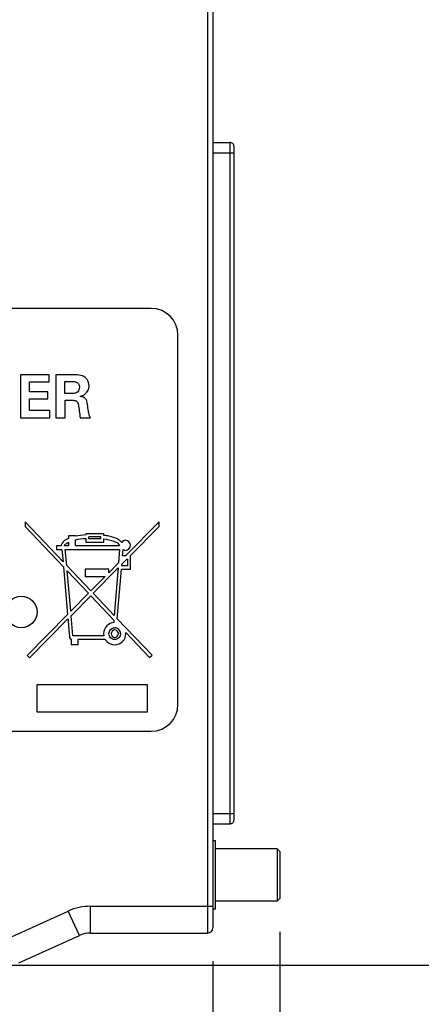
# Model space of a CAD drawing. Header units: inches. Extents: x 0 to 34, y 0 to 22.
# Tile 7 of 60: x 12.088 to 12.839, y 13.944 to 15.784. Entities that reach past the tile are written whole.
import ezdxf

# ---------------------------------------------------------------- set-up
doc = ezdxf.new("R2010")
doc.units = ezdxf.units.IN
doc.header["$LTSCALE"] = 1.87
doc.header["$MEASUREMENT"] = 0
doc.layers.get('0').update_dxf_attribs({"linetype": 'CONTINUOUS'})
doc.layers.add('02___PRT_ALL_AXES', color=7, linetype='CONTINUOUS')
doc.layers.add('DIMENSIONS', color=7, linetype='CONTINUOUS')
doc.styles.get("Standard").update_dxf_attribs({"font": 'txt', "width": 0.8})
doc.dimstyles.new('DIMSTYLE_2', dxfattribs={"dimtxt": 0.125, "dimasz": 0.18, "dimexe": 0.125, "dimexo": 0.0625, "dimgap": 0.0625, "dimtad": 0, "dimtih": 1, "dimtoh": 1, "dimzin": 4, "dimdsep": 46, "dimtxsty": 'STANDARD', "dimblk": '_FILLED', "dimblk1": '_FILLED', "dimblk2": '_FILLED', "dimcen": 0.09, "dimadec": 0, "dimazin": 0, "dimtp": 0.001, "dimtm": 0.001, "dimtfac": 1, "dimtofl": 0, "dimtmove": 0, "dimatfit": 3, "dimldrblk": '_FILLED', "dimfxl": 1, "dimtolj": 1, "dimtzin": 4, "dimarcsym": 0})

# ---------------------------------------------------------------- blocks, each defined once
blk = doc.blocks.new('_FILLED')
at = {"color": 0, "linetype": 'BYBLOCK'}
blk.add_solid([(0, 0), (-1, 0.174), (-1, -0.174)], dxfattribs=at)
blk = doc.blocks.new('*D9')
at = {"layer": 'DIMENSIONS', "color": 2, "linetype": 'CONTINUOUS'}
for p, q in [((12.5015, 18.17), (13.449, 18.17)), ((13.324, 18.17), (13.324, 16.2187)), ((13.324, 14.0174), (13.324, 15.9687)), ((11.9615, 14.0174), (13.449, 14.0174))]:
    blk.add_line(p, q, dxfattribs=at)
at = {"layer": 'DIMENSIONS', "color": 2, "linetype": 'CONTINUOUS', "xscale": 0.18, "yscale": 0.18, "zscale": 0.18}
for p, rotation in [((13.324, 18.17), 90), ((13.324, 14.0174), 270)]:
    blk.add_blockref('_FILLED', p, dxfattribs=dict(at, rotation=rotation))
at = {"layer": 'DIMENSIONS', "color": 2, "linetype": 'CONTINUOUS', "insert": (13.324, 16.1562), "char_height": 0.125, "width": 1.225, "attachment_point": 2, "line_spacing_factor": 0.9}
blk.add_mtext('4.15{\\Ftxt.shx;\\W1.000000;\\H0.125000; }[105.5]', dxfattribs=at)
blk = doc.blocks.new('*D10')
at = {"layer": 'DIMENSIONS', "color": 2, "linetype": 'CONTINUOUS'}
for p, q in [((10.9685, 14.3109), (10.9685, 12.3924)), ((12.449, 14.0249), (12.449, 12.3924)), ((10.9685, 12.5174), (10.6085, 12.5174)), ((12.449, 12.5174), (12.809, 12.5174))]:
    blk.add_line(p, q, dxfattribs=at)
at = {"layer": 'DIMENSIONS', "color": 2, "linetype": 'CONTINUOUS', "xscale": 0.18, "yscale": 0.18, "zscale": 0.18}
blk.add_blockref('_FILLED', (10.9685, 12.5174), dxfattribs=at)
at = {"layer": 'DIMENSIONS', "color": 2, "linetype": 'CONTINUOUS', "xscale": 0.18, "yscale": 0.18, "zscale": 0.18, "rotation": 180}
blk.add_blockref('_FILLED', (12.449, 12.5174), dxfattribs=at)
at = {"layer": 'DIMENSIONS', "color": 2, "linetype": 'CONTINUOUS', "insert": (11.7087, 12.5799), "char_height": 0.125, "width": 1.125, "attachment_point": 2, "line_spacing_factor": 0.9}
blk.add_mtext('1.48{\\Ftxt.shx;\\W1.000000;\\H0.125000; }[37.6]', dxfattribs=at)
blk = doc.blocks.new('*D25')
at = {"layer": 'DIMENSIONS', "color": 2, "linetype": 'CONTINUOUS'}
for p, q in [((12.574, 14.0795), (12.574, 13.1424)), ((12.449, 14.0249), (12.449, 13.1424)), ((12.449, 13.2674), (12.089, 13.2674)), ((12.574, 13.2674), (12.9697, 13.2674))]:
    blk.add_line(p, q, dxfattribs=at)
at = {"layer": 'DIMENSIONS', "color": 2, "linetype": 'CONTINUOUS', "xscale": 0.18, "yscale": 0.18, "zscale": 0.18}
blk.add_blockref('_FILLED', (12.449, 13.2674), dxfattribs=at)
at = {"layer": 'DIMENSIONS', "color": 2, "linetype": 'CONTINUOUS', "xscale": 0.18, "yscale": 0.18, "zscale": 0.18, "rotation": 180}
blk.add_blockref('_FILLED', (12.574, 13.2674), dxfattribs=at)
at = {"layer": 'DIMENSIONS', "color": 2, "linetype": 'CONTINUOUS', "insert": (13.0322, 13.3299), "char_height": 0.125, "width": 0.925, "attachment_point": 1, "line_spacing_factor": 0.9}
blk.add_mtext('.13{\\Ftxt.shx;\\W1.000000;\\H0.125000; }[3.2]', dxfattribs=at)

msp = doc.modelspace()

# ---------------------------------------------------------------- linework, layer by layer
at = {"color": 7, "linetype": 'CONTINUOUS'}
for p, q in [((12.439, 18.17), (12.439, 14.0774)), ((12.449, 18.16), (12.449, 14.0874)), ((12.449, 15.5548), (12.4806, 15.5548)), ((12.4806, 15.5548), (12.4806, 14.2812)), ((12.4885, 14.2891), (12.4885, 15.5469)), ((12.449, 15.5351), (12.4885, 15.5351)), ((12.3337, 15.2445), (11.1737, 15.2445)), ((12.3837, 14.5045), (12.3837, 15.1945)), ((12.1426, 15.1207), (12.0889, 15.1207)), ((12.0889, 15.1207), (12.0889, 15.0404)), ((12.1061, 15.1076), (12.1426, 15.1076)), ((12.1061, 15.0885), (12.1061, 15.1076)), ((12.1426, 15.1076), (12.1426, 15.1207)), ((12.1859, 15.1207), (12.1552, 15.1207)), ((12.1552, 15.1207), (12.1552, 15.0404)), ((12.1722, 15.108), (12.1837, 15.108)), ((12.1722, 15.0856), (12.1722, 15.108)), ((12.1403, 15.0885), (12.1061, 15.0885)), ((12.1403, 15.0754), (12.1403, 15.0885)), ((12.1061, 15.0754), (12.1403, 15.0754)), ((12.1061, 15.0537), (12.1061, 15.0754)), ((12.1861, 15.0856), (12.1722, 15.0856)), ((12.1727, 15.0728), (12.1878, 15.0728)), ((12.1727, 15.0404), (12.1727, 15.0728)), ((12.1438, 15.0537), (12.1061, 15.0537)), ((12.1438, 15.0404), (12.1438, 15.0537)), ((12.0889, 15.0404), (12.1438, 15.0404)), ((12.1552, 15.0404), (12.1727, 15.0404)), ((12.2008, 15.0404), (12.2198, 15.0404)), ((12.1686, 14.7713), (12.0977, 14.8457)), ((12.0977, 14.8457), (12.0978, 14.8369)), ((12.0978, 14.8369), (12.1694, 14.7615)), ((12.3484, 14.846), (12.2853, 14.7822)), ((12.294, 14.7822), (12.3483, 14.8372)), ((12.3483, 14.8372), (12.3484, 14.846)), ((12.1791, 14.8149), (12.1742, 14.8124)), ((12.1917, 14.8197), (12.1791, 14.8197)), ((12.1791, 14.8197), (12.1791, 14.8149)), ((12.1917, 14.819), (12.1917, 14.8197)), ((12.1917, 14.8012), (12.1917, 14.8124)), ((12.2452, 14.8233), (12.211, 14.8233)), ((12.211, 14.8233), (12.211, 14.8212)), ((12.211, 14.8148), (12.211, 14.808)), ((12.2393, 14.8175), (12.2169, 14.8175)), ((12.2169, 14.8141), (12.2169, 14.8175)), ((12.2393, 14.8142), (12.2169, 14.8141)), ((12.2393, 14.8142), (12.2393, 14.8175)), ((12.2452, 14.8205), (12.2452, 14.8233)), ((12.2452, 14.808), (12.2452, 14.814)), ((12.1652, 14.801), (12.1567, 14.8012)), ((12.1567, 14.8012), (12.1567, 14.7942)), ((12.1567, 14.7942), (12.1666, 14.7942)), ((12.1666, 14.7942), (12.1686, 14.7713)), ((12.1791, 14.8012), (12.1716, 14.8012)), ((12.1729, 14.7942), (12.2744, 14.7942)), ((12.1755, 14.764), (12.1729, 14.7942)), ((12.1791, 14.8078), (12.1791, 14.8012)), ((12.2741, 14.8012), (12.1917, 14.8012)), ((12.211, 14.808), (12.2452, 14.808)), ((12.2744, 14.7942), (12.2724, 14.7691)), ((12.2801, 14.7822), (12.2811, 14.794)), ((12.2788, 14.7668), (12.2879, 14.776)), ((12.2853, 14.7822), (12.2801, 14.7822)), ((12.2879, 14.776), (12.289, 14.776)), ((12.289, 14.776), (12.289, 14.7638)), ((12.2949, 14.7822), (12.294, 14.7822)), ((12.2949, 14.7575), (12.2949, 14.7822)), ((12.1694, 14.7615), (12.1772, 14.6727)), ((12.2206, 14.7167), (12.1755, 14.764)), ((12.2541, 14.7575), (12.2101, 14.7575)), ((12.2101, 14.7575), (12.2101, 14.7438)), ((12.2249, 14.7122), (12.2716, 14.7595)), ((12.2724, 14.7691), (12.2541, 14.7505)), ((12.2541, 14.7505), (12.2541, 14.7575)), ((12.2716, 14.7595), (12.2645, 14.6706)), ((12.2702, 14.6646), (12.2781, 14.7575)), ((12.2781, 14.7575), (12.2949, 14.7575)), ((12.2786, 14.7638), (12.2788, 14.7668)), ((12.289, 14.7638), (12.2786, 14.7638)), ((12.1764, 14.7542), (12.2163, 14.7123)), ((12.183, 14.6786), (12.1764, 14.7542)), ((12.2101, 14.7438), (12.2474, 14.7438)), ((12.2474, 14.7438), (12.2206, 14.7167)), ((12.2163, 14.7123), (12.183, 14.6786)), ((12.1837, 14.6704), (12.2206, 14.7078)), ((12.2206, 14.7078), (12.2638, 14.6623)), ((12.2645, 14.6706), (12.2249, 14.7122)), ((12.1772, 14.6727), (12.1016, 14.5961)), ((12.106, 14.5917), (12.1779, 14.6645)), ((12.187, 14.6329), (12.1837, 14.6704)), ((12.3352, 14.5964), (12.2702, 14.6646)), ((12.2638, 14.6623), (12.2634, 14.6575)), ((12.1836, 14.6266), (12.1836, 14.6165)), ((12.245, 14.6329), (12.187, 14.6329)), ((12.1967, 14.6266), (12.2473, 14.6266)), ((12.1967, 14.6165), (12.1967, 14.6266)), ((12.2446, 14.6368), (12.245, 14.6329)), ((12.286, 14.639), (12.3307, 14.592)), ((12.1836, 14.6165), (12.1967, 14.6165)), ((12.1016, 14.5961), (12.106, 14.5917)), ((12.3307, 14.592), (12.3352, 14.5964)), ((12.3266, 14.541), (12.1197, 14.541)), ((12.1197, 14.541), (12.1197, 14.4906)), ((12.3266, 14.4906), (12.3266, 14.541)), ((12.1197, 14.4906), (12.3266, 14.4906)), ((11.1737, 14.4545), (12.3337, 14.4545)), ((12.449, 14.3009), (12.4885, 14.3009)), ((12.449, 14.2812), (12.4806, 14.2812)), ((12.569, 14.235), (12.454, 14.235)), ((12.574, 14.23), (12.569, 14.235)), ((12.569, 14.235), (12.569, 14.137)), ((12.574, 14.23), (12.574, 14.142)), ((12.569, 14.137), (12.454, 14.137)), ((12.574, 14.142), (12.569, 14.137)), ((12.0656, 14.0674), (12.1785, 14.1185)), ((12.1992, 14.073), (12.1785, 14.1185)), ((12.2198, 14.1274), (12.449, 14.1274)), ((12.2198, 14.0774), (12.2198, 14.1274)), ((12.2198, 14.0774), (12.439, 14.0774)), ((12.0862, 14.0219), (12.1992, 14.073))]:
    msp.add_line(p, q, dxfattribs=at)
msp.add_circle((12.0905, 14.6775), 0.0295, dxfattribs=at)
for centre, radius, start, end in [((12.4806, 15.5469), 0.00787, 359.9999, 90), ((12.3337, 15.1945), 0.05, 0.0005, 89.9995), ((12.2654, 14.6368), 0.0108, 359.9667, 89.9966), ((12.2654, 14.6368), 0.0208, 270.0318, 0.0524), ((12.2665, 14.6368), 0.0196, 0.0331, 6.3197), ((12.3337, 14.5045), 0.05, 270, 359.9994), ((12.4806, 14.2891), 0.00787, 270, 0.0001), ((12.2198, 14.0274), 0.1, 90, 114.353), ((12.2198, 14.0274), 0.05, 90, 114.353), ((12.439, 14.0874), 0.01, 270, 360)]:
    msp.add_arc(centre, radius, start, end, dxfattribs=at)
for points, knots in [([(12.1837, 15.108), (12.185, 15.108), (12.1887, 15.108), (12.1929, 15.1076), (12.1951, 15.1061)], [0, 0, 0, 0, 0.31975, 1, 1, 1, 1]), ([(12.1951, 15.1061), (12.1969, 15.1049), (12.199, 15.1017), (12.1993, 15.0983), (12.1993, 15.0971)], [0, 0, 0, 0, 0.648424, 1, 1, 1, 1]), ([(12.2173, 15.0998), (12.2173, 15.104), (12.2154, 15.1099), (12.2115, 15.1142), (12.2103, 15.1152)], [0, 0, 0, 0, 0.724721, 1, 1, 1, 1]), ([(12.1948, 15.0878), (12.1929, 15.0863), (12.1897, 15.0856), (12.1867, 15.0856), (12.1861, 15.0856)], [0, 0, 0, 0, 0.799404, 1, 1, 1, 1]), ([(12.1993, 15.0971), (12.1993, 15.0942), (12.1979, 15.0904), (12.1953, 15.0881), (12.1948, 15.0878)], [0, 0, 0, 0, 0.848108, 1, 1, 1, 1]), ([(12.2005, 15.0801), (12.204, 15.0811), (12.2129, 15.0844), (12.2173, 15.0943), (12.2173, 15.0998)], [0, 0, 0, 0, 0.396282, 1, 1, 1, 1]), ([(12.1878, 15.0728), (12.1903, 15.0728), (12.1944, 15.0725), (12.1962, 15.0692), (12.1965, 15.0683)], [0, 0, 0, 0, 0.703402, 1, 1, 1, 1]), ([(12.1965, 15.0683), (12.1975, 15.0654), (12.1982, 15.0578), (12.1997, 15.0486), (12.2005, 15.0423), (12.2008, 15.0404)], [0, 0, 0, 0, 0.324734, 0.792404, 1, 1, 1, 1]), ([(12.2149, 15.0617), (12.2143, 15.066), (12.2141, 15.0757), (12.2047, 15.0798), (12.2005, 15.0801)], [0, 0, 0, 0, 0.510306, 1, 1, 1, 1]), ([(12.2174, 15.0462), (12.2166, 15.0493), (12.2159, 15.0545), (12.2152, 15.0597), (12.2149, 15.0617)], [0, 0, 0, 0, 0.609029, 1, 1, 1, 1]), ([(12.2198, 15.0404), (12.2191, 15.0415), (12.2181, 15.0434), (12.2176, 15.0454), (12.2174, 15.0462)], [0, 0, 0, 0, 0.634154, 1, 1, 1, 1]), ([(12.1742, 14.8124), (12.1706, 14.8102), (12.1667, 14.8066), (12.1652, 14.8018), (12.1652, 14.8011), (12.1652, 14.801)], [0, 0, 0, 0, 0.856193, 0.991639, 1, 1, 1, 1]), ([(12.2784, 14.8073), (12.2765, 14.8096), (12.2684, 14.8154), (12.2575, 14.8188), (12.2486, 14.8202), (12.2452, 14.8205)], [0, 0, 0, 0, 0.240371, 0.719246, 1, 1, 1, 1]), ([(12.2452, 14.814), (12.2513, 14.8133), (12.2618, 14.811), (12.273, 14.8054), (12.2741, 14.8012)], [0, 0, 0, 0, 0.588074, 1, 1, 1, 1]), ([(12.1716, 14.8012), (12.1716, 14.8032), (12.1751, 14.8054), (12.178, 14.8072), (12.1791, 14.8078)], [0, 0, 0, 0, 0.621486, 1, 1, 1, 1]), ([(12.1779, 14.6645), (12.1782, 14.6618), (12.1791, 14.6501), (12.1799, 14.6385), (12.1809, 14.6297)], [0, 0, 0, 0, 0.238532, 1, 1, 1, 1]), ([(12.2634, 14.6575), (12.2588, 14.657), (12.2488, 14.6525), (12.2446, 14.6421), (12.2446, 14.6368)], [0, 0, 0, 0, 0.467624, 1, 1, 1, 1]), ([(12.2545, 14.6368), (12.2545, 14.6396), (12.2568, 14.6454), (12.2626, 14.6476), (12.2654, 14.6476)], [0, 0, 0, 0, 0.499582, 1, 1, 1, 1]), ([(12.2473, 14.6266), (12.2482, 14.6249), (12.2527, 14.619), (12.2601, 14.616), (12.2654, 14.616)], [0, 0, 0, 0, 0.255556, 1, 1, 1, 1]), ([(12.2654, 14.6259), (12.2626, 14.6259), (12.2568, 14.6282), (12.2545, 14.634), (12.2545, 14.6368)], [0, 0, 0, 0, 0.500034, 1, 1, 1, 1]), ([(12.2762, 14.6368), (12.2762, 14.634), (12.2739, 14.6283), (12.2681, 14.6259), (12.2654, 14.6259)], [0, 0, 0, 0, 0.501094, 1, 1, 1, 1])]:
    msp.add_open_spline(points, degree=3, knots=knots, dxfattribs=at)
for points in [[(12.2103, 15.1152), (12.204, 15.1207), (12.1943, 15.1208), (12.1859, 15.1207)], [(12.211, 14.8212), (12.2045, 14.821), (12.198, 14.8203), (12.1917, 14.819)], [(12.1917, 14.8124), (12.198, 14.8141), (12.2044, 14.8146), (12.211, 14.8148)], [(12.2857, 14.8114), (12.2831, 14.8114), (12.2802, 14.8096), (12.2784, 14.8073)], [(12.2951, 14.8019), (12.2951, 14.8064), (12.2901, 14.8114), (12.2857, 14.8114)], [(12.2811, 14.794), (12.2826, 14.793), (12.2842, 14.7924), (12.2857, 14.7924)], [(12.2857, 14.7924), (12.2901, 14.7924), (12.2951, 14.7975), (12.2951, 14.8019)], [(12.1809, 14.6297), (12.1811, 14.6283), (12.1823, 14.6267), (12.1836, 14.6266)], [(12.2654, 14.6437), (12.2621, 14.6437), (12.2584, 14.6401), (12.2584, 14.6368)], [(12.2584, 14.6368), (12.2584, 14.6335), (12.2621, 14.6299), (12.2654, 14.6299)], [(12.2723, 14.6368), (12.2723, 14.6401), (12.2686, 14.6437), (12.2654, 14.6437)], [(12.2654, 14.6299), (12.2686, 14.6299), (12.2723, 14.6335), (12.2723, 14.6368)]]:
    msp.add_open_spline(points, degree=3, dxfattribs=at)
at = {"layer": '02___PRT_ALL_AXES', "color": 7, "linetype": 'CONTINUOUS'}
for p, q in [((12.454, 14.25), (12.449, 14.25)), ((12.454, 14.122), (12.454, 14.25)), ((12.454, 14.122), (12.449, 14.122))]:
    msp.add_line(p, q, dxfattribs=at)

# ---------------------------------------------------------------- dimensions: what is measured, and where the dimension line sits
at = {"layer": 'DIMENSIONS', "color": 2, "linetype": 'CONTINUOUS'}
dim = msp.add_linear_dim(base=(13.324, 14.0174), p1=(12.439, 18.17), p2=(11.899, 14.0174), angle=270, dimstyle='DIMSTYLE_2', dxfattribs=at)
dim.commit()
dim.dimension.update_dxf_attribs({"geometry": '*D9', "text_midpoint": (13.324, 16.0937), "dimtype": 160})
for base, p1, p2, picture, middle in [((12.449, 12.5174), (10.9685, 14.3734), (12.449, 14.0874), '*D10', (11.7087, 12.5174)), ((12.5739914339, 13.2674355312), (12.4489914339, 14.0874434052), (12.5739914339, 14.1419967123), '*D25', (13.4946790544, 13.2674355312))]:
    dim = msp.add_linear_dim(base=base, p1=p1, p2=p2, dimstyle='DIMSTYLE_2', dxfattribs=at)
    dim.commit()
    dim.dimension.update_dxf_attribs({"geometry": picture, "text_midpoint": middle, "dimtype": 160})

doc.saveas('drawing.dxf')
